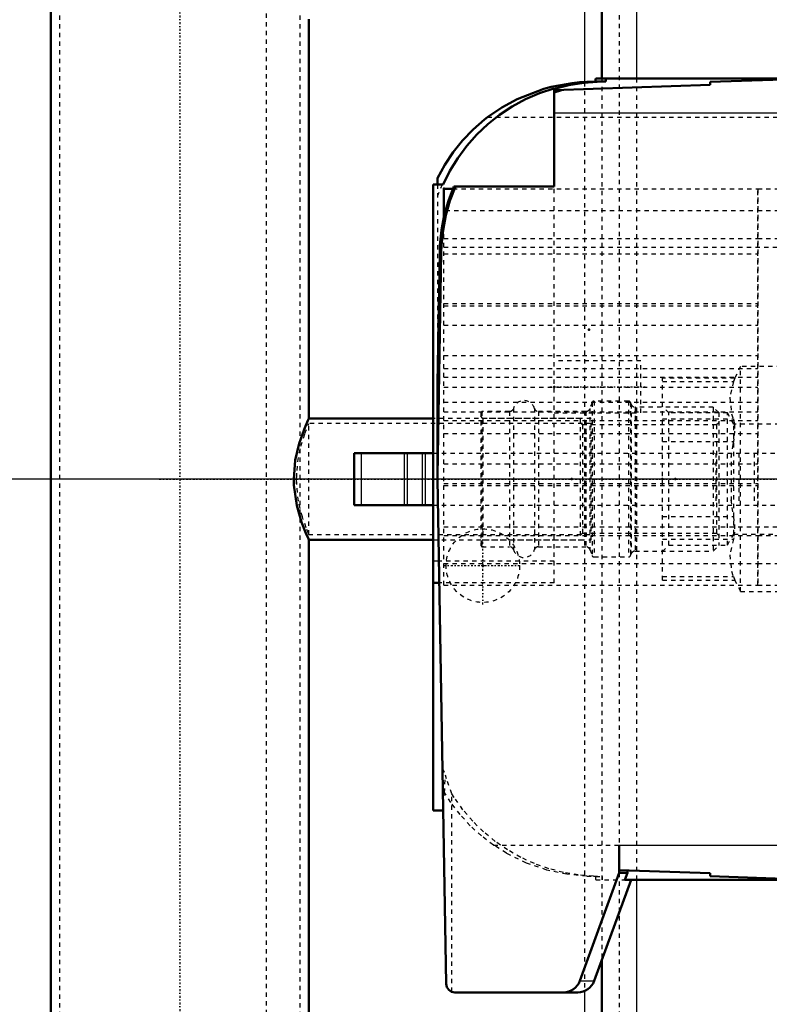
# Model space of a CAD drawing. Header units: millimetres. Extents: x -609 to 680, y -981 to 563.
# Tile 14 of 24: x -357 to -184, y -351 to -124. Entities that reach past the tile are written whole.
import ezdxf

# ---------------------------------------------------------------- set-up
doc = ezdxf.new("R2010")
doc.units = ezdxf.units.MM
doc.linetypes.add('Center', pattern=[1.5, 0.45, -0.5, 0.05, -0.5])
doc.linetypes.add('Dashed', pattern=[2, 1, -1])
for name, color, linetype, lineweight in [('2d ConnectionPoints', 7, 'Continuous', 50), ('AM_0', 7, 'Continuous', 50), ('AM_4', 3, 'Continuous', 25), ('AM_5', 3, 'Continuous', 25), ('AM_7', 7, 'Center', 25), ('AM_9', 6, 'Dashed', 25)]:
    doc.layers.add(name, color=color, linetype=linetype, lineweight=lineweight)
doc.dimstyles.new('ISO-25', dxfattribs={"dimtxt": 2.5, "dimasz": 2.5, "dimexe": 1.25, "dimexo": 0.625, "dimtad": 1, "dimtxsty": 'Standard', "dimcen": 2.5, "dimadec": 0, "dimazin": 0, "dimtfac": 1, "dimtmove": 0, "dimatfit": 3, "dimfxl": 1, "dimarcsym": 0})

# ---------------------------------------------------------------- blocks, each defined once
blk = doc.blocks.new('11_Distributor_pipe_UG11145040003_1_0_in_HSVP164161451021531101300230_4')
at = {"layer": 'AM_7'}
blk.add_line((-324.75, -230), (447.75, -230), dxfattribs=at)
blk = doc.blocks.new('13_Distributor_pipe_UG11145040003_2_0_in_HSVP164161451021531101300230_4')
at = {"layer": 'AM_0'}
for p, q in [((-349.81, 85), (-349.81, -930)), ((-290.19, -216.12), (-290.19, -123.83)), ((-261.5, -216), (-290.25, -216)), ((-290.28, -244), (-261.5, -244)), ((-290.19, -446.12), (-290.19, -243.82))]:
    blk.add_line(p, q, dxfattribs=at)
for points in [[(-293.69, -230), (-293.33, -225.67), (-292.45, -221.83), (-291.32, -218.6), (-290.42, -216.5), (-290.19, -216)], [(-290.19, -244), (-290.28, -243.81), (-290.87, -242.49), (-291.87, -239.95), (-292.99, -236.1), (-293.65, -231.4), (-293.69, -230)]]:
    blk.add_lwpolyline(points, dxfattribs=at)
at = {"layer": 'AM_7'}
blk.add_line((-320, 142.05), (-320, -981.05), dxfattribs=at)
at = {"layer": 'AM_9'}
for p, q in [((-347.81, 85), (-347.81, -930)), ((-292.19, -930), (-292.19, 85)), ((-225, -217.2), (-290.24, -217.2)), ((-290.19, -242.8), (-290.19, -217.2)), ((-225, -216), (-261.5, -216)), ((-225, -244), (-225, -216)), ((-293.64, -228.39), (-293.64, -231.54)), ((-293.05, -228.68), (-293.05, -231.29)), ((-290.26, -242.8), (-225, -242.8)), ((-261.5, -244), (-225, -244))]:
    blk.add_line(p, q, dxfattribs=at)
for points in [[(-293.08, -230), (-292.78, -225.99), (-292.04, -222.44), (-291.11, -219.5), (-290.38, -217.63), (-290.19, -217.2)], [(-290.19, -242.8), (-290.29, -242.56), (-290.83, -241.23), (-291.7, -238.75), (-292.6, -235.11), (-293.07, -230.82), (-293.08, -230)]]:
    blk.add_lwpolyline(points, dxfattribs=at)
blk = doc.blocks.new('16_Base_plate_2_15_1UG1041586_0_in_HSVP164161451021531101300230_4')
at = {"layer": 'AM_0'}
for p, q in [((-222.5, -111.02), (-222.5, -137.5)), ((-222.5, -341.02), (-222.5, -367.5))]:
    blk.add_line(p, q, dxfattribs=at)
at = {"layer": 'AM_4'}
for p, q in [((-214.5, -92.5), (-214.5, -137.5)), ((-226.5, -118.2), (-226.5, -138.35)), ((-214.5, -322.5), (-214.5, -367.5)), ((-226.5, -348.2), (-226.5, -368.35))]:
    blk.add_line(p, q, dxfattribs=at)
at = {"layer": 'AM_7'}
for p, q in [((-250, -258.93), (-250, -241.07)), ((-258.93, -250), (-241.07, -250))]:
    blk.add_line(p, q, dxfattribs=at)
at = {"layer": 'AM_9'}
for p, q in [((-300, -797.5), (-300, 85)), ((-218.5, -90.93), (-218.5, -314.5)), ((-226.5, -138.35), (-226.5, -348.2)), ((-222.5, -137.5), (-222.5, -341.02)), ((-214.5, -137.5), (-214.5, -322.5)), ((-218.5, -320.93), (-218.5, -544.5))]:
    blk.add_line(p, q, dxfattribs=at)
blk.add_circle((-250, -250), 8.5, dxfattribs=at)
blk = doc.blocks.new('51_Dea_Socket_UG104224901_7_0_in_HSVP164161451021531101300230_4')
at = {"layer": 'AM_9'}
for p, q in [((-242.9, -213.66), (-242.9, -246.34)), ((-238.1, -213.66), (-238.1, -246.34)), ((-224.76, -212.33), (-225.26, -213.72)), ((-224.76, -212.33), (-224.76, -247.67)), ((-216.35, -212), (-224.29, -212)), ((-224.29, -212), (-224.29, -248)), ((-216.35, -212), (-216.35, -248)), ((-215.74, -212.72), (-215.88, -212.33)), ((-215.88, -212.33), (-215.88, -247.67)), ((-215.74, -212.72), (-215.74, -247.28)), ((-196.75, -213.38), (-214.8, -213.38)), ((-214.8, -213.38), (-214.8, -246.63)), ((-196.75, -213.38), (-196.75, -246.63)), ((-195.5, -214.62), (-196.75, -213.38)), ((-250.25, -214.38), (-250.5, -214.62)), ((-250.5, -214.62), (-250.5, -245.38)), ((-250, -216), (-250.5, -215.5)), ((-243.85, -214.38), (-250.25, -214.38)), ((-250.25, -214.38), (-250.25, -245.62)), ((-243.85, -214.38), (-243.85, -245.62)), ((-226.2, -214.38), (-237.15, -214.38)), ((-237.15, -214.38), (-237.15, -245.62)), ((-226.2, -214.38), (-226.2, -245.62)), ((-225.26, -213.72), (-225.26, -246.28)), ((-195.5, -214.62), (-195.5, -245.38)), ((-227.5, -216), (-250, -216)), ((-250, -216), (-250, -244)), ((-227.5, -216), (-227.5, -244)), ((-227, -217.5), (-227.5, -217)), ((-196, -217.5), (-227, -217.5)), ((-227, -217.5), (-227, -242.5)), ((-195.5, -217), (-196, -217.5)), ((-196, -217.5), (-196, -242.5)), ((-227.5, -243), (-227, -242.5)), ((-227, -242.5), (-196, -242.5)), ((-196, -242.5), (-195.5, -243)), ((-250.5, -244.5), (-250, -244)), ((-250.5, -245.38), (-250.25, -245.62)), ((-250, -244), (-227.5, -244)), ((-196.75, -246.63), (-195.5, -245.38)), ((-250.25, -245.62), (-243.85, -245.62)), ((-237.15, -245.62), (-226.2, -245.62)), ((-225.26, -246.28), (-224.76, -247.67)), ((-215.88, -247.67), (-215.74, -247.28)), ((-214.8, -246.63), (-196.75, -246.63)), ((-224.29, -248), (-216.35, -248))]:
    blk.add_line(p, q, dxfattribs=at)
for centre, radius, start, end in [((-243.85, -213.38), 1, 270, 343.3985), ((-240.5, -214.38), 2.5, 16.6015, 163.3985), ((-237.15, -213.38), 1, 196.6015, 270), ((-224.29, -212.5), 0.5, 90, 160), ((-216.35, -212.5), 0.5, 20, 90), ((-214.8, -212.37), 1, 200, 270), ((-226.2, -213.38), 1, 270, 340), ((-243.85, -246.63), 1, 16.6015, 90), ((-240.5, -245.62), 2.5, 196.6015, 343.3985), ((-237.15, -246.63), 1, 90, 163.3985), ((-226.2, -246.63), 1, 20, 90), ((-224.29, -247.5), 0.5, 200, 270), ((-216.35, -247.5), 0.5, 270, 340), ((-214.8, -247.63), 1, 90, 160)]:
    blk.add_arc(centre, radius, start, end, dxfattribs=at)
blk = doc.blocks.new('52_Ball_valve_UG1041622_011_7_0_in_HSVP164161451021531101300230_4')
at = {"layer": 'AM_0'}
for p, q in [((-131, -215.74), (-131, -209.57)), ((-131, -227.3), (-131, -221.13)), ((-279.75, -224), (-261.5, -224)), ((-279.75, -224), (-279.75, -236)), ((-131, -238.87), (-131, -232.7)), ((-279.75, -236), (-261.5, -236)), ((-131, -250.43), (-131, -244.26))]:
    blk.add_line(p, q, dxfattribs=at)
at = {"layer": 'AM_4'}
for p, q in [((-135.14, -221.34), (-131, -221.34)), ((-278.15, -224), (-278.15, -236)), ((-268.16, -224), (-268.16, -236)), ((-267.46, -224), (-267.46, -236)), ((-264.04, -224), (-264.04, -236)), ((-263.34, -224), (-263.34, -236)), ((-135.14, -238.66), (-131, -238.66))]:
    blk.add_line(p, q, dxfattribs=at)
at = {"layer": 'AM_7'}
blk.add_line((-169.75, -240.5), (-169.75, -219.5), dxfattribs=at)
at = {"layer": 'AM_9'}
for p, q in [((-190.44, -204), (-191.84, -206.75)), ((-190.44, -256), (-190.44, -204)), ((-149.06, -204), (-190.44, -204)), ((-147.66, -206.75), (-149.06, -204)), ((-149.06, -256), (-149.06, -204)), ((-191.81, -206.68), (-208.5, -206.68)), ((-208.5, -253.32), (-208.5, -206.68)), ((-191.81, -206.68), (-192.12, -207.48)), ((-131, -206.68), (-147.69, -206.68)), ((-147.38, -207.48), (-147.69, -206.68)), ((-131, -209.57), (-131, -206.68)), ((-208.5, -207.48), (-192.12, -207.48)), ((-147.38, -207.48), (-131, -207.48)), ((-207, -214.75), (-208.5, -213.25)), ((-131, -213.25), (-132.5, -214.75)), ((-193.5, -214.75), (-207, -214.75)), ((-207, -245.25), (-207, -214.75)), ((-192.03, -217.3), (-193.5, -214.75)), ((-193.5, -245.25), (-193.5, -214.75)), ((-146, -214.75), (-147.47, -217.3)), ((-146, -245.25), (-146, -214.75)), ((-132.5, -214.75), (-146, -214.75)), ((-132.5, -245.25), (-132.5, -214.75)), ((-131, -221.13), (-131, -215.74)), ((-208.5, -216.14), (-192.12, -216.14)), ((-147.47, -217.3), (-192.03, -217.3)), ((-192.03, -242.7), (-192.03, -217.3)), ((-147.47, -242.7), (-147.47, -217.3)), ((-147.38, -216.14), (-131, -216.14)), ((-208.5, -221.34), (-192.12, -221.34)), ((-147.38, -221.34), (-135.14, -221.34)), ((-261.5, -224), (-174.65, -224)), ((-196.13, -224), (-196.13, -236)), ((-192.6, -224), (-192.6, -236)), ((-190.82, -224), (-190.82, -236)), ((-187.29, -224), (-187.29, -236)), ((-175.75, -233.82), (-175.75, -226.18)), ((-131, -232.7), (-131, -227.3)), ((-261.5, -236), (-174.65, -236)), ((-208.5, -238.66), (-192.12, -238.66)), ((-147.38, -238.66), (-135.14, -238.66)), ((-131, -244.26), (-131, -238.87)), ((-193.5, -245.25), (-192.03, -242.7)), ((-192.03, -242.7), (-147.47, -242.7)), ((-147.47, -242.7), (-146, -245.25)), ((-208.5, -243.86), (-192.12, -243.86)), ((-208.5, -246.75), (-207, -245.25)), ((-207, -245.25), (-193.5, -245.25)), ((-147.38, -243.86), (-131, -243.86)), ((-146, -245.25), (-132.5, -245.25)), ((-132.5, -245.25), (-131, -246.75)), ((-131, -253.32), (-131, -250.43)), ((-208.5, -252.52), (-192.12, -252.52)), ((-208.5, -253.32), (-191.81, -253.32)), ((-192.12, -252.52), (-191.81, -253.32)), ((-191.84, -253.25), (-190.44, -256)), ((-149.06, -256), (-147.66, -253.25)), ((-147.69, -253.32), (-147.38, -252.52)), ((-147.69, -253.32), (-131, -253.32)), ((-147.38, -252.52), (-131, -252.52)), ((-190.44, -256), (-149.06, -256))]:
    blk.add_line(p, q, dxfattribs=at)
for points in [[(-192.12, -207.48), (-192.97, -211.14), (-192.53, -214.93), (-192.12, -216.14)], [(-147.38, -216.14), (-146.53, -212.48), (-146.97, -208.7), (-147.38, -207.48)], [(-192.12, -216.14), (-191.86, -217.34), (-191.82, -218.95), (-192.02, -220.77), (-192.12, -221.34)], [(-147.38, -221.34), (-147.64, -219.47), (-147.68, -217.77), (-147.48, -216.45), (-147.38, -216.14)], [(-192.12, -221.34), (-192.25, -222.05), (-192.74, -225.45)], [(-147.38, -238.66), (-147.02, -236.57), (-146.51, -229.4), (-147.25, -222.05), (-147.38, -221.34)], [(-177.75, -224), (-178.24, -224.72), (-178.67, -225.48), (-179.03, -226.27), (-179.32, -227.1), (-179.54, -227.94), (-179.68, -228.8), (-179.74, -229.67), (-179.74, -230.55), (-179.65, -231.41), (-179.49, -232.27), (-179.25, -233.11), (-178.95, -233.93), (-178.57, -234.71), (-178.12, -235.47), (-177.75, -236)], [(-175.75, -226.18), (-175.28, -225.11), (-174.71, -224.09), (-174.65, -224)], [(-174.65, -236), (-175.24, -234.98), (-175.71, -233.92), (-175.75, -233.82)], [(-192.71, -234.82), (-192.48, -236.57), (-192.12, -238.66)], [(-192.12, -238.66), (-191.86, -240.53), (-191.82, -242.23), (-192.02, -243.55), (-192.12, -243.86)], [(-147.38, -243.86), (-147.64, -242.66), (-147.68, -241.05), (-147.48, -239.23), (-147.38, -238.66)], [(-192.12, -243.86), (-192.97, -247.52), (-192.53, -251.3), (-192.12, -252.52)], [(-147.38, -252.52), (-146.53, -248.86), (-146.97, -245.07), (-147.38, -243.86)]]:
    blk.add_lwpolyline(points, dxfattribs=at)
blk.add_circle((-169.75, -230), 8, dxfattribs=at)
for radius, start, end in [(10, 216.8699, 143.1301), (7.11, 212.4888, 147.5112)]:
    blk.add_arc((-169.75, -230), radius, start, end, dxfattribs=at)
blk = doc.blocks.new('106_part_3__170_3_0_in_HSVP164161451021531101300230_4')
at = {"layer": 'AM_9'}
for p, q in [((-259, -174.5), (-186.5, -174.5)), ((-259, -176.5), (-171.5, -176.5)), ((-259, -241), (-171.5, -241)), ((-259, -243), (-186.5, -243))]:
    blk.add_line(p, q, dxfattribs=at)
blk = doc.blocks.new('107_part_1_3_0_in_HSVP164161451021531101300230_4')
at = {"layer": 'AM_9'}
for p, q in [((-186.5, -254.5), (-186.5, -163)), ((-186.5, -163), (-171.5, -163)), ((-171.5, -254.5), (-171.5, -163)), ((-186.5, -168), (-171.5, -168)), ((-186.5, -174.5), (-171.5, -174.5)), ((-259, -178), (-186.5, -178)), ((-259, -189.5), (-186.5, -189.5)), ((-259, -190), (-186.5, -190)), ((-259, -194.5), (-186.5, -194.5)), ((-259, -201.5), (-186.5, -201.5)), ((-259, -204.5), (-186.5, -204.5)), ((-259, -206.5), (-186.5, -206.5)), ((-259, -208.77), (-186.5, -208.77)), ((-259, -212.23), (-186.5, -212.23)), ((-259, -214.5), (-186.5, -214.5)), ((-259, -216.5), (-186.5, -216.5)), ((-259, -219.5), (-186.5, -219.5)), ((-259, -226.5), (-186.5, -226.5)), ((-259, -231), (-186.5, -231)), ((-259, -231.5), (-186.5, -231.5)), ((-186.5, -243), (-171.5, -243)), ((-186.5, -249.5), (-171.5, -249.5)), ((-186.5, -254.5), (-171.5, -254.5))]:
    blk.add_line(p, q, dxfattribs=at)
blk = doc.blocks.new('108_part_2_3_0_in_HSVP164161451021531101300230_4')
at = {"layer": 'AM_0'}
for p, q in [((-259, -169.51), (-259, -163)), ((-259, -163), (-256.94, -163))]:
    blk.add_line(p, q, dxfattribs=at)
at = {"layer": 'AM_4'}
blk.add_line((-259, -168), (-258.63, -168), dxfattribs=at)
at = {"layer": 'AM_9'}
for p, q in [((-256.94, -163), (-186.5, -163)), ((-186.5, -163), (-186.5, -254.5)), ((-258.63, -168), (-186.5, -168)), ((-259, -254.5), (-259, -169.51)), ((-259, -174.5), (-186.5, -174.5)), ((-259, -176.5), (-186.5, -176.5)), ((-259, -178), (-186.5, -178)), ((-259, -189.5), (-186.5, -189.5)), ((-259, -190), (-186.5, -190)), ((-259, -194.5), (-186.5, -194.5)), ((-259, -201.5), (-186.5, -201.5)), ((-259, -204.5), (-186.5, -204.5)), ((-259, -206.5), (-186.5, -206.5)), ((-259, -208.77), (-186.5, -208.77)), ((-259, -212.23), (-186.5, -212.23)), ((-259, -214.5), (-186.5, -214.5)), ((-259, -216.5), (-186.5, -216.5)), ((-259, -219.5), (-186.5, -219.5)), ((-259, -226.5), (-186.5, -226.5)), ((-259, -231), (-186.5, -231)), ((-259, -231.5), (-186.5, -231.5)), ((-259, -241), (-186.5, -241)), ((-259, -243), (-186.5, -243)), ((-259, -249.5), (-186.5, -249.5)), ((-259, -254.5), (-186.5, -254.5))]:
    blk.add_line(p, q, dxfattribs=at)
blk = doc.blocks.new('109_Upper_Cover_2PumpDrive_210_3_0_in_HSVP164161451021531101300230_4')
at = {"layer": 'AM_0'}
for p, q in [((-223.96, -138.25), (-225.97, -138.32)), ((-223.96, -138.25), (-221.61, -138.25)), ((-223.9, -137.5), (-173.5, -137.5)), ((-221.61, -138.25), (-223.61, -138.32)), ((-221.61, -137.5), (-221.61, -138.25)), ((-197.5, -138.34), (-173.5, -137.5)), ((-197.5, -139), (-197.5, -138.34)), ((-173.5, -322.5), (-173.5, -137.5)), ((-234.25, -139.48), (-233.73, -139.35)), ((-233.5, -140.26), (-197.5, -139)), ((-233.5, -162.5), (-233.5, -139.8)), ((-231.83, -140.2), (-233.5, -140.78)), ((-260.5, -160.52), (-260.5, -162)), ((-261.5, -162), (-259.16, -162)), ((-261.5, -306.5), (-261.5, -162)), ((-233.5, -162.5), (-256.73, -162.5)), ((-260.5, -207.84), (-259.97, -177.6)), ((-260.5, -229.24), (-259.6, -177.6)), ((-260.5, -230), (-260.5, -207.84)), ((-260.5, -230), (-258.47, -346.53)), ((-260.08, -254), (-261.5, -254)), ((-261.5, -306.5), (-259.16, -306.5)), ((-218.5, -314.5), (-218.5, -320.93)), ((-218.5, -314.5), (-218.5, -320.27)), ((-197.5, -321), (-218.5, -320.27)), ((-216.61, -320.33), (-216.61, -320.93)), ((-218.5, -320.93), (-227.58, -345.87)), ((-215.76, -322.5), (-224.26, -345.87)), ((-218.5, -320.93), (-216.61, -320.93)), ((-216.61, -320.93), (-217.18, -322.5)), ((-173.5, -322.5), (-217.18, -322.5)), ((-197.5, -321.66), (-197.5, -321)), ((-173.5, -322.5), (-197.5, -321.66)), ((-256.47, -348.5), (-228.02, -348.5))]:
    blk.add_line(p, q, dxfattribs=at)
for points in [[(-233.73, -139.35), (-229.34, -138.58), (-227.67, -138.42), (-225.97, -138.32)], [(-233.5, -139.92), (-230.11, -139.08), (-226.66, -138.54), (-223.61, -138.32)], [(-223.9, -137.5), (-223.91, -137.53), (-223.93, -137.64), (-223.94, -137.81), (-223.95, -138.04), (-223.96, -138.25)], [(-259.16, -162), (-257.6, -158.88), (-255.78, -155.9), (-253.7, -153.1), (-251.38, -150.49), (-248.85, -148.09), (-246.12, -145.92), (-243.21, -143.99), (-240.14, -142.33), (-236.94, -140.94), (-233.62, -139.84), (-233.5, -139.8)], [(-248.93, -146.5), (-245.63, -144.23), (-242.08, -142.29), (-235.94, -139.93), (-234.25, -139.48)], [(-260.5, -160.52), (-258.81, -157.47), (-256.87, -154.57), (-254.68, -151.85), (-252.26, -149.34), (-249.63, -147.04), (-248.93, -146.5)], [(-256.73, -162.5), (-257.96, -165.76), (-258.91, -169.12), (-259.56, -172.55), (-259.91, -176.02), (-259.97, -177.6)], [(-256.35, -162.5), (-257.59, -165.76), (-258.54, -169.12), (-259.19, -172.55), (-259.54, -176.02), (-259.6, -177.6)]]:
    blk.add_lwpolyline(points, dxfattribs=at)
for centre, radius, start, end in [((-256.47, -346.5), 2, 181, 270), ((-231.34, -344.5), 4, 270, 340)]:
    blk.add_arc(centre, radius, start, end, dxfattribs=at)
blk.add_ellipse((-228.02, -344.5), major_axis=(0, -4), ratio=0.999444, start_param=0, end_param=1.22173, dxfattribs=at)
at = {"layer": 'AM_4'}
for p, q in [((-225.97, -138.32), (-223.61, -138.32)), ((-233.5, -145.5), (-173.5, -145.5)), ((-259.97, -177.6), (-259.6, -177.6)), ((-260.17, -249), (-261.5, -249)), ((-218.5, -314.5), (-173.5, -314.5)), ((-227.58, -345.87), (-224.26, -345.87))]:
    blk.add_line(p, q, dxfattribs=at)
at = {"layer": 'AM_7'}
blk.add_line((-234.5, -208.75), (-212.5, -208.75), dxfattribs=at)
at = {"layer": 'AM_9'}
for p, q in [((-248.93, -146.5), (-173.5, -146.5)), ((-260.5, -162), (-260.5, -207.84)), ((-259.41, -162), (-260.5, -164.62)), ((-233.5, -254), (-233.5, -162.5)), ((-213.5, -202.75), (-233.5, -202.75)), ((-213.5, -214.75), (-213.5, -202.75)), ((-233.5, -214.75), (-213.5, -214.75)), ((-233.5, -249), (-260.17, -249)), ((-233.5, -254), (-260.08, -254)), ((-259.33, -296.8), (-258.61, -298.35)), ((-257.17, -348.37), (-257.17, -302.66)), ((-247.56, -314.5), (-218.5, -314.5)), ((-225.98, -321.68), (-223.98, -321.75)), ((-225.98, -321.68), (-224.47, -321.68)), ((-224.47, -321.68), (-222.46, -321.75)), ((-223.98, -321.75), (-222.46, -321.75)), ((-223.92, -322.5), (-217.18, -322.5)), ((-222.46, -321.75), (-222.46, -322.5))]:
    blk.add_line(p, q, dxfattribs=at)
for points in [[(-259.18, -305.6), (-259.12, -305.14), (-258.87, -302.47), (-258.61, -298.35)], [(-257.17, -302.66), (-258.36, -299.22), (-258.61, -298.35)], [(-247.56, -314.5), (-250.34, -312.38), (-252.91, -310.03), (-255.27, -307.46), (-257.4, -304.69), (-259.25, -301.81)], [(-224.47, -321.68), (-227.95, -321.41), (-231.39, -320.83), (-234.77, -319.96), (-238.06, -318.79), (-241.24, -317.34), (-244.28, -315.63), (-247.16, -313.65), (-249.85, -311.43), (-252.34, -308.98), (-254.61, -306.33), (-256.64, -303.49), (-257.17, -302.66)], [(-225.98, -321.68), (-230.63, -321.25), (-235.22, -320.27), (-239.94, -318.66), (-244.57, -316.39), (-247.56, -314.5)], [(-223.98, -321.75), (-223.96, -322.02), (-223.95, -322.23), (-223.94, -322.38), (-223.93, -322.47), (-223.92, -322.5), (-223.92, -322.5)]]:
    blk.add_lwpolyline(points, dxfattribs=at)
blk = doc.blocks.new('*D138')
at = {"layer": 'AM_5', "color": 0, "lineweight": -2}
for p, q in [((-100, 0), (-439.81, 0)), ((-439.81, -30), (-439.81, -67.43)), ((-439.81, -200), (-439.81, -162.57)), ((-100, -230), (-439.81, -230))]:
    blk.add_line(p, q, dxfattribs=at)
at = {"layer": 'AM_5', "color": 0}
for points in [[(-434.81, -30), (-444.81, -30), (-439.81, 0)], [(-444.81, -200), (-434.81, -200), (-439.81, -230)]]:
    blk.add_solid(points, dxfattribs=at)
at = {"layer": 'Defpoints', "color": 0}
for p in [(-100, 0), (-424.81, -230), (-100, -230)]:
    blk.add_point(p, dxfattribs=at)
at = {"layer": 'AM_5', "color": 0, "insert": (-439.81, -115), "char_height": 30, "attachment_point": 5, "rotation": 90}
blk.add_mtext('230', dxfattribs=at)
blk = doc.blocks.new('*D139')
at = {"layer": 'AM_5', "color": 0, "lineweight": -2}
for p, q in [((-250, 310), (-514.81, 310)), ((-514.81, 280), (-514.81, -195.29)), ((-514.81, -790), (-514.81, -314.71)), ((-250, -820), (-514.81, -820))]:
    blk.add_line(p, q, dxfattribs=at)
at = {"layer": 'AM_5', "color": 0}
for points in [[(-509.81, 280), (-519.81, 280), (-514.81, 310)], [(-519.81, -790), (-509.81, -790), (-514.81, -820)]]:
    blk.add_solid(points, dxfattribs=at)
at = {"layer": 'Defpoints', "color": 0}
for p in [(-499.81, 310), (-250, 310), (-250, -820)]:
    blk.add_point(p, dxfattribs=at)
at = {"layer": 'AM_5', "color": 0, "insert": (-514.81, -255), "char_height": 30, "attachment_point": 5, "rotation": 90}
blk.add_mtext('1130', dxfattribs=at)
blk = doc.blocks.new('*D140')
at = {"layer": 'AM_5', "color": 0, "lineweight": -2}
for p, q in [((-300, 355), (-589.81, 355)), ((-589.81, 325), (-589.81, -190.29)), ((-589.81, -825), (-589.81, -309.71)), ((-300, -855), (-589.81, -855))]:
    blk.add_line(p, q, dxfattribs=at)
at = {"layer": 'AM_5', "color": 0}
for points in [[(-584.81, 325), (-594.81, 325), (-589.81, 355)], [(-594.81, -825), (-584.81, -825), (-589.81, -855)]]:
    blk.add_solid(points, dxfattribs=at)
at = {"layer": 'Defpoints', "color": 0}
for p in [(-574.81, 355), (-300, 355), (-300, -855)]:
    blk.add_point(p, dxfattribs=at)
at = {"layer": 'AM_5', "color": 0, "insert": (-589.81, -250), "char_height": 30, "attachment_point": 5, "rotation": 90}
blk.add_mtext('1210', dxfattribs=at)

msp = doc.modelspace()

# ---------------------------------------------------------------- linework, layer by layer
at = {"layer": '2d ConnectionPoints'}
for p in [(-259, -163), (-259, -163), (-225.5, -195.5), (-233.5, -208.75), (-229.5, -230), (-208.5, -230), (-205.5, -230), (-205.5, -230), (-250, -250)]:
    msp.add_point(p, dxfattribs=at)

# ---------------------------------------------------------------- block references
for name in ['16_Base_plate_2_15_1UG1041586_0_in_HSVP164161451021531101300230_4', '13_Distributor_pipe_UG11145040003_2_0_in_HSVP164161451021531101300230_4', '11_Distributor_pipe_UG11145040003_1_0_in_HSVP164161451021531101300230_4', '109_Upper_Cover_2PumpDrive_210_3_0_in_HSVP164161451021531101300230_4', '107_part_1_3_0_in_HSVP164161451021531101300230_4', '108_part_2_3_0_in_HSVP164161451021531101300230_4', '106_part_3__170_3_0_in_HSVP164161451021531101300230_4', '52_Ball_valve_UG1041622_011_7_0_in_HSVP164161451021531101300230_4', '51_Dea_Socket_UG104224901_7_0_in_HSVP164161451021531101300230_4']:
    msp.add_blockref(name, (0, 0))

# ---------------------------------------------------------------- dimensions: what is measured, and where the dimension line sits
at = {"layer": 'AM_5'}
for base, p1, p2, text, picture, middle in [((-589.807, 355), (-300, -855), (-300, 355), '1210', '*D140', (-589.807, -250)), ((-514.807, 310), (-250, -820), (-250, 310), '1130', '*D139', (-514.807, -255)), ((-439.807, -230), (-100, 0), (-100, -230), '230', '*D138', (-439.807, -115))]:
    dim = msp.add_linear_dim(base=base, p1=p1, p2=p2, angle=90, text=text, dimstyle='ISO-25', override={"dimtxt": 30, "dimasz": 30, "dimexe": 0, "dimexo": 0, "dimgap": 9}, dxfattribs=at)
    dim.commit()
    dim.dimension.update_dxf_attribs({"geometry": picture, "text_midpoint": middle, "dimtype": 160, "text_rotation": 90})

doc.saveas('drawing.dxf')
